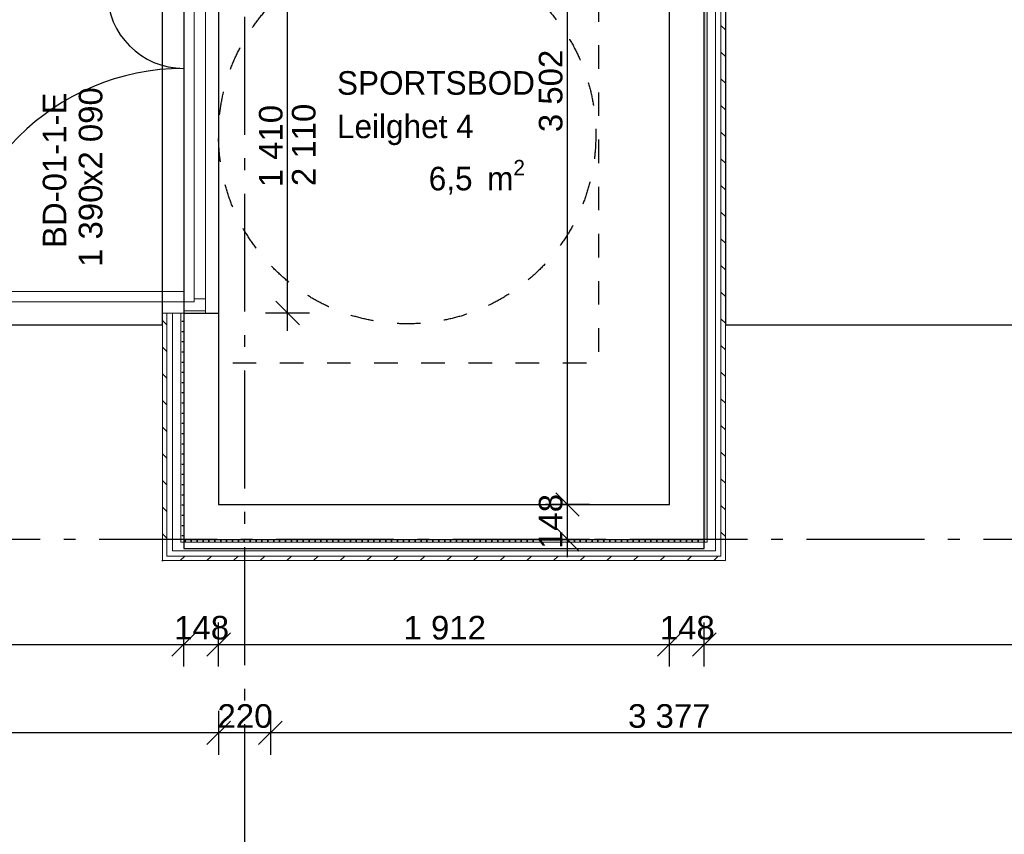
# Model space of a CAD drawing. Header units: millimetres. Extents: x -5000 to 341424, y -9235 to 550260.
# Tile 65 of 236: x 285198 to 289374, y 342870 to 346325. Entities that reach past the tile are written whole.
import ezdxf
from ezdxf.enums import TextEntityAlignment as Align

# ---------------------------------------------------------------- set-up
doc = ezdxf.new("R2010")
doc.units = ezdxf.units.MM
doc.header["$LTSCALE"] = 0.5
doc.header["$MEASUREMENT"] = 0
for name, pattern in [('Akselinje', [1500, 1000, -200, 100, -200]), ('PLINE', [0]), ('Stipling', [400, 200, -200])]:
    doc.linetypes.add(name, pattern=pattern)
for name, color, linetype in [('0(Nye konstruksjoner)', 7, 'Continuous'), ('232- Ikke-bærende yttervegger (Skravur)(Nye konstruksjoner)', 7, 'Continuous'), ('232- Ikke-bærende yttervegger(Nye konstruksjoner)', 7, 'Continuous'), ('244- Vinduer_ dører_ foldevegger(Nye konstruksjoner)', 7, 'Continuous'), ('255- Gulvoverflate(Nye konstruksjoner)', 7, 'Continuous'), ('82-- Modullinjer(Nye konstruksjoner)', 7, 'Continuous'), ('842-M___1_50 Målsetting bygning', 7, 'Continuous'), ('852- Teknisk_symbolsk informasjon_ bygning(Nye konstruksjoner)', 7, 'Continuous'), ('862- M___Nettoareal(Nye konstruksjoner)', 7, 'Continuous'), ('862- M___Nettoareal(Polylinje)(Nye konstruksjoner)', 7, 'Continuous'), ('862- M___Nettoareal(Tekst)(Nye konstruksjoner)', 7, 'Continuous'), ('878- Annen overflate_visuell informasjon(Nye konstruksjoner)', 7, 'Continuous')]:
    doc.layers.add(name, color=color, linetype=linetype)
for name, color, linetype, lineweight in [('234- Vinduer_ dører_ porter(Nye konstruksjoner)', 7, 'Continuous', 0), ('235- Utvendig kledning og overflate(Nye konstruksjoner)', 7, 'Continuous', 0), ('236- Innvendig kledning og overflate(Nye konstruksjoner)', 7, 'Continuous', 0)]:
    doc.layers.add(name, color=color, linetype=linetype, lineweight=lineweight)
doc.styles.add('GENERATED_STYLE_1', font='txt')
doc.styles.add('GENERATED_STYLE_3', font='arial.ttf')
doc.styles.add('GENERATED_STYLE_5', font='arial.ttf')
doc.dimstyles.new('GENERATED_STYLE__2', dxfattribs={"dimtxt": 100, "dimasz": 95, "dimexe": 0.18, "dimexo": 0.0625, "dimgap": 0, "dimtad": 1, "dimtih": 1, "dimtoh": 1, "dimdec": 0, "dimzin": 0, "dimdsep": 46, "dimtxsty": 'GENERATED_STYLE_3', "dimblk": 'ARROWHEAD_6', "dimblk1": 'ARROWHEAD_6', "dimblk2": 'ARROWHEAD_6', "dimcen": 0.09, "dimse1": 1, "dimse2": 1, "dimclrd": 256, "dimclre": 256, "dimclrt": 256, "dimadec": 1, "dimazin": 0, "dimtfac": 1, "dimtdec": 4, "dimtmove": 0, "dimatfit": 3, "dimfxl": 1, "dimtolj": 1, "dimtzin": 0, "dimarcsym": 0})
doc.dimstyles.new('GENERATED_STYLE__4', dxfattribs={"dimtxt": 100, "dimasz": 95, "dimexe": 0.18, "dimexo": 0.0625, "dimgap": 0, "dimtad": 1, "dimdec": 0, "dimzin": 0, "dimdsep": 46, "dimtxsty": 'GENERATED_STYLE_3', "dimblk": 'ARROWHEAD_6', "dimblk1": 'ARROWHEAD_6', "dimblk2": 'ARROWHEAD_6', "dimcen": 0.09, "dimse1": 1, "dimse2": 1, "dimclrd": 256, "dimclre": 256, "dimclrt": 256, "dimadec": 1, "dimazin": 0, "dimtfac": 1, "dimtdec": 4, "dimtmove": 0, "dimatfit": 3, "dimfxl": 1, "dimtolj": 1, "dimtzin": 0, "dimarcsym": 0})
pattern_1 = [(315, (0, 0), (56.568542, 56.568542), [80, 0])]
pattern_2 = [(0, (0, 0), (0, 43.30127), [0, -25]), (0, (12.5, 21.65), (0, 43.30127), [0, -25])]
pattern_3 = [(45, (0, 0), (-56.568542, 56.568542), [80, 0])]

# ---------------------------------------------------------------- blocks, each defined once
blk = doc.blocks.new('SPORTSBOD_Leilghet 4_10', base_point=(286935.1, 345874.3))
at = {"layer": '862- M___Nettoareal(Polylinje)(Nye konstruksjoner)', "linetype": 'PLINE', "flags": 128}
blk.add_lwpolyline([(286041, 347680.7), (286041, 344268.7), (287953, 344268.7), (287953, 347680.7)], close=True, dxfattribs=at)
at = {"layer": '862- M___Nettoareal(Tekst)(Nye konstruksjoner)', "insert": (286932.4, 345730.4), "char_height": 100, "attachment_point": 1, "style": 'GENERATED_STYLE_1'}
blk.add_mtext('\\A1;{\\pql;\\pt0,2300;\\fAvenir Light|b0|i0|c0|p0;\\W1.000000;6,5\\fAvenir Light|b0|i0|c0|p0;\\W1.000000;\\A1{\\H.66x;\\S^  ;}\\fAvenir Light|b0|i0|c0|p0;\\W1.000000; m\\fAvenir Light|b0|i0|c0|p0;\\W1.000000;\\A1{\\H.66x;\\S2^  ;}}', dxfattribs=at)
at = {"layer": '862- M___Nettoareal(Tekst)(Nye konstruksjoner)', "style": 'GENERATED_STYLE_1'}
for tag, p in [('DUMMY_861', (287327, 346156.7)), ('ROOM_NAME', (286543.2, 346106.9)), ('DUMMY_862', (287327, 345968.5)), ('ROOM_NUMBER', (286543.2, 345922.7)), ('DUMMY_863', (286543.2, 345780.2))]:
    blk.add_attdef(tag, text='', height=100, dxfattribs=at).set_placement(p, align=Align.TOP_LEFT)
blk = doc.blocks.new('Dørstempel[18]', base_point=(286041, 345785.7))
at = {"layer": '852- Teknisk_symbolsk informasjon_ bygning(Nye konstruksjoner)', "char_height": 100, "attachment_point": 1, "rotation": 90, "style": 'GENERATED_STYLE_3'}
for s, insert in [('\\A1;{\\pql;\\pt0,50;\\fArial|b0|i0|c0|p0;\\W1.000000;x2\xa0090\\fArial|b0|i0|c0|p0;\\W1.000000;\\A1{\\H.66x;\\S^  ;}\\fArial|b0|i0|c0|p0;\\W1.000000;\\fArial|b0|i0|c0|p0;\\W1.000000;\\A1{\\H.66x;\\S^  ;}}', (285448.1, 345619.4)), ('\\A1;{\\pql;\\pt0,50;\\fArial|b0|i0|c0|p0;\\W1.000000;1\xa0390\\fArial|b0|i0|c0|p0;\\W1.000000;\\A1{\\H.66x;\\S^  ;}\\fArial|b0|i0|c0|p0;\\W1.000000;\\fArial|b0|i0|c0|p0;\\W1.000000;\\A1{\\H.66x;\\S^  ;}}', (285448.1, 345276.3))]:
    blk.add_mtext(s, dxfattribs=dict(at, insert=insert))
at = {"layer": '852- Teknisk_symbolsk informasjon_ bygning(Nye konstruksjoner)', "style": 'GENERATED_STYLE_3'}
for tag, p in [('DUMMY_229', (285425.2, 346031.2)), ('DUMMY_231', (285582.3, 345276.3)), ('DUMMY_233', (285739.5, 345276.3))]:
    blk.add_attdef(tag, text='', height=100, rotation=90, dxfattribs=at).set_placement(p, align=Align.TOP_LEFT)
blk.add_attdef('AC_WIDO_ID', text='', height=100, rotation=90, dxfattribs=at).set_placement((285425.2, 345686.3), align=Align.BOTTOM_CENTER)
for tag, p in [('DUMMY_228', (285425.2, 345200.1)), ('DUMMY_230', (285582.3, 345200.1)), ('DUMMY_232', (285739.5, 345200.1))]:
    blk.add_attdef(tag, text='', height=100, rotation=90, dxfattribs=at).set_placement(p, align=Align.TOP_RIGHT)
blk = doc.blocks.new('Dør tofløyet asymmetrisk[5]')
at = {"layer": '234- Vinduer_ dører_ porter(Nye konstruksjoner)', "linetype": 'PLINE'}
for p, q in [((285803, 346490.7), (285803, 345080.7)), ((285893, 346480.7), (285893, 346490.7)), ((285893, 346490.7), (285985, 346490.7)), ((285893, 346442.7), (285893, 346480.7)), ((285893, 346480.7), (285985, 346480.7)), ((285985, 346480.7), (285985, 346490.7)), ((285985, 346480.7), (285985, 346430.7)), ((286041, 346490.7), (286041, 345080.7)), ((285569, 346442.7), (285893, 346442.7)), ((285569, 346398.7), (285569, 346442.7)), ((285937, 346442.7), (285893, 346442.7)), ((285893, 346442.7), (285893, 346398.7)), ((285937, 346430.7), (285937, 346442.7)), ((285937, 346430.7), (285937, 345140.7)), ((285985, 346430.7), (285937, 346430.7)), ((285985, 345140.7), (285985, 346430.7)), ((285893, 346398.7), (285569, 346398.7)), ((285893, 345172.7), (284903, 345172.7)), ((284903, 345172.7), (284903, 345128.7)), ((285893, 345128.7), (285893, 345172.7)), ((284903, 345128.7), (285893, 345128.7)), ((285893, 345090.7), (285893, 345128.7)), ((285893, 345128.7), (285937, 345128.7)), ((285937, 345128.7), (285937, 345140.7)), ((285937, 345140.7), (285985, 345140.7)), ((285985, 345140.7), (285985, 345090.7)), ((285893, 345090.7), (285893, 345080.7)), ((285985, 345090.7), (285893, 345090.7)), ((285893, 345080.7), (285985, 345080.7)), ((285985, 345090.7), (285985, 345080.7))]:
    blk.add_line(p, q, dxfattribs=at)
at = {"layer": '235- Utvendig kledning og overflate(Nye konstruksjoner)', "linetype": 'PLINE'}
for p, q in [((285803, 346490.7), (285822, 346490.7)), ((285822, 346490.7), (285845, 346490.7)), ((285845, 346490.7), (285881, 346490.7)), ((285881, 346490.7), (285893, 346490.7)), ((285803, 345080.7), (285822, 345080.7)), ((285822, 345080.7), (285845, 345080.7)), ((285845, 345080.7), (285881, 345080.7)), ((285881, 345080.7), (285893, 345080.7))]:
    blk.add_line(p, q, dxfattribs=at)
at = {"layer": '244- Vinduer_ dører_ foldevegger(Nye konstruksjoner)', "linetype": 'PLINE'}
for p, q in [((285893, 346490.7), (285985, 346490.7)), ((285893, 346490.7), (285985, 346490.7)), ((285985, 346490.7), (286041, 346490.7)), ((285893, 345080.7), (285985, 345080.7)), ((285893, 345080.7), (285985, 345080.7)), ((285985, 345080.7), (286041, 345080.7))]:
    blk.add_line(p, q, dxfattribs=at)
for centre, radius, start, end in [((285893, 346442.7), 324, 180, 270), ((285893, 345128.7), 990, 90, 180)]:
    blk.add_arc(centre, radius, start, end, dxfattribs=at)
at = {"layer": '852- Teknisk_symbolsk informasjon_ bygning(Nye konstruksjoner)'}
ref = blk.add_blockref('Dørstempel[18]', (286041, 345785.7), dxfattribs=at)
ref.add_attrib('AC_WIDO_ID', 'BD-01-1-E', dxfattribs={"color": 7, "height": 100, "rotation": 90, "style": 'GENERATED_STYLE_3'}).set_placement((285425.2, 345686.3), align=Align.BOTTOM_CENTER)
blk = doc.blocks.new('Standard grid marker[89]', base_point=(286151, 363787.1))
at = {"layer": '82-- Modullinjer(Nye konstruksjoner)', "linetype": 'Akselinje'}
blk.add_line((286151, 363587.1), (286151, 339987.1), dxfattribs=at)
at = {"layer": '82-- Modullinjer(Nye konstruksjoner)', "style": 'GENERATED_STYLE_5'}
for tag, p in [('AC_MarkerText_1_0', (286151, 363965.3)), ('AC_MarkerText_1_1', (286151, 339715.3))]:
    blk.add_attdef(tag, text='', height=100, rotation=360, dxfattribs=at).set_placement(p, align=Align.TOP_CENTER)
blk = doc.blocks.new('Standard grid marker[96]', base_point=(305734.8, 344120.7))
at = {"layer": '82-- Modullinjer(Nye konstruksjoner)', "linetype": 'Akselinje'}
blk.add_line((305534.8, 344120.7), (271734.8, 344120.7), dxfattribs=at)
at = {"layer": '82-- Modullinjer(Nye konstruksjoner)', "style": 'GENERATED_STYLE_5'}
for tag, p in [('AC_MarkerText_1_1', (271409.8, 344174.4)), ('AC_MarkerText_1_0', (305859.8, 344174.4))]:
    blk.add_attdef(tag, text='', height=100, rotation=360, dxfattribs=at).set_placement(p, align=Align.TOP_CENTER)
blk = doc.blocks.new('*D850')
at = {"layer": '842-M___1_50 Målsetting bygning', "linetype": 'PLINE'}
for p, q in [((279751, 343580.9), (279751, 343768.4)), ((285893, 343580.9), (285893, 343768.4)), ((279801, 343724.7), (279701, 343624.7)), ((285943, 343724.7), (285843, 343624.7)), ((279751, 343674.7), (285893, 343674.7))]:
    blk.add_line(p, q, dxfattribs=at)
at = {"layer": '842-M___1_50 Målsetting bygning', "char_height": 100, "attachment_point": 7, "style": 'GENERATED_STYLE_3'}
for s, insert in [('\\A1;{\\pql;\\fArial|b0|i0|c0|p0;\\W1.000000;6\xa0142}', (282650.4, 343694.7)), ('\\A1;{\\pql;\\fArial|b0|i0|c0|p0;\\W1.000000;148}', (285852.6, 343694.7))]:
    blk.add_mtext(s, dxfattribs=dict(at, insert=insert))
blk = doc.blocks.new('ARROWHEAD_6')
at = {"linetype": 'Continuous'}
for p, q in [((-0.5, -0.5), (0.5, 0.5)), ((0, 0), (-1, 0))]:
    blk.add_line(p, q, dxfattribs=at)
blk = doc.blocks.new('*D851')
at = {"layer": '842-M___1_50 Målsetting bygning', "linetype": 'PLINE'}
for p, q in [((285893, 343580.9), (285893, 343768.4)), ((286041, 343580.9), (286041, 343768.4)), ((285943, 343724.7), (285843, 343624.7)), ((286091, 343724.7), (285991, 343624.7)), ((285893, 343674.7), (286041, 343674.7))]:
    blk.add_line(p, q, dxfattribs=at)
blk = doc.blocks.new('*D852')
at = {"layer": '842-M___1_50 Målsetting bygning', "linetype": 'PLINE'}
for p, q in [((286041, 343580.9), (286041, 343768.4)), ((287953, 343580.9), (287953, 343768.4)), ((286091, 343724.7), (285991, 343624.7)), ((288003, 343724.7), (287903, 343624.7)), ((286041, 343674.7), (287953, 343674.7))]:
    blk.add_line(p, q, dxfattribs=at)
at = {"layer": '842-M___1_50 Målsetting bygning', "char_height": 100, "attachment_point": 7, "style": 'GENERATED_STYLE_3'}
for s, insert in [('\\A1;{\\pql;\\fArial|b0|i0|c0|p0;\\W1.000000;1\xa0912}', (286825.4, 343694.7)), ('\\A1;{\\pql;\\fArial|b0|i0|c0|p0;\\W1.000000;148}', (287912.6, 343694.7))]:
    blk.add_mtext(s, dxfattribs=dict(at, insert=insert))
blk = doc.blocks.new('*D853')
at = {"layer": '842-M___1_50 Målsetting bygning', "linetype": 'PLINE'}
for p, q in [((287953, 343580.9), (287953, 343768.4)), ((288101, 343580.9), (288101, 343768.4)), ((288003, 343724.7), (287903, 343624.7)), ((288151, 343724.7), (288051, 343624.7)), ((287953, 343674.7), (288101, 343674.7))]:
    blk.add_line(p, q, dxfattribs=at)
blk = doc.blocks.new('*D854')
at = {"layer": '842-M___1_50 Målsetting bygning', "linetype": 'PLINE'}
for p, q in [((288101, 343580.9), (288101, 343768.4)), ((294243, 343580.9), (294243, 343768.4)), ((288151, 343724.7), (288051, 343624.7)), ((294293, 343724.7), (294193, 343624.7)), ((288101, 343674.7), (294243, 343674.7))]:
    blk.add_line(p, q, dxfattribs=at)
at = {"layer": '842-M___1_50 Målsetting bygning', "char_height": 100, "attachment_point": 7, "style": 'GENERATED_STYLE_3'}
for s, insert in [('\\A1;{\\pql;\\fArial|b0|i0|c0|p0;\\W1.000000;6\xa0142}', (291000.4, 343694.7)), ('\\A1;{\\pql;\\fArial|b0|i0|c0|p0;\\W1.000000;148}', (294202.6, 343694.7))]:
    blk.add_mtext(s, dxfattribs=dict(at, insert=insert))
blk = doc.blocks.new('*D871')
at = {"layer": '842-M___1_50 Målsetting bygning', "linetype": 'PLINE'}
for p, q in [((286261, 343394), (286261, 343206.5)), ((289638, 343394), (289638, 343206.5)), ((286211, 343250.2), (286311, 343350.2)), ((289588, 343250.2), (289688, 343350.2)), ((289638, 343300.2), (286261, 343300.2))]:
    blk.add_line(p, q, dxfattribs=at)
at = {"layer": '842-M___1_50 Målsetting bygning', "insert": (287777.9, 343320.2), "char_height": 100, "attachment_point": 7, "style": 'GENERATED_STYLE_3'}
blk.add_mtext('\\A1;{\\pql;\\fArial|b0|i0|c0|p0;\\W1.000000;3\xa0377}', dxfattribs=at)
blk = doc.blocks.new('*D872')
at = {"layer": '842-M___1_50 Målsetting bygning', "linetype": 'PLINE'}
for p, q in [((286041, 343394), (286041, 343206.5)), ((286261, 343394), (286261, 343206.5)), ((285991, 343250.2), (286091, 343350.2)), ((286211, 343250.2), (286311, 343350.2)), ((286261, 343300.2), (286041, 343300.2))]:
    blk.add_line(p, q, dxfattribs=at)
blk = doc.blocks.new('*D873')
at = {"layer": '842-M___1_50 Målsetting bygning', "linetype": 'PLINE'}
for p, q in [((281536, 343394), (281536, 343206.5)), ((286041, 343394), (286041, 343206.5)), ((281486, 343250.2), (281586, 343350.2)), ((285991, 343250.2), (286091, 343350.2)), ((286041, 343300.2), (281536, 343300.2))]:
    blk.add_line(p, q, dxfattribs=at)
at = {"layer": '842-M___1_50 Målsetting bygning', "char_height": 100, "attachment_point": 7, "style": 'GENERATED_STYLE_3'}
for s, insert in [('\\A1;{\\pql;\\fArial|b0|i0|c0|p0;\\W1.000000;4\xa0505}', (283616.9, 343320.2)), ('\\A1;{\\pql;\\fArial|b0|i0|c0|p0;\\W1.000000;220}', (286036.6, 343320.2))]:
    blk.add_mtext(s, dxfattribs=dict(at, insert=insert))
blk = doc.blocks.new('*D1034')
at = {"layer": '842-M___1_50 Målsetting bygning', "linetype": 'PLINE'}
for p, q in [((286283.6, 346540.7), (286383.6, 346440.7)), ((286427.4, 346490.7), (286239.9, 346490.7)), ((286333.6, 345080.7), (286333.6, 346490.7)), ((286283.6, 345130.7), (286383.6, 345030.7)), ((286427.4, 345080.7), (286239.9, 345080.7)), ((286333.6, 345005.7), (286333.6, 345080.7))]:
    blk.add_line(p, q, dxfattribs=at)
at = {"layer": '842-M___1_50 Målsetting bygning', "char_height": 100, "attachment_point": 7, "rotation": 90, "style": 'GENERATED_STYLE_3'}
for s, insert in [('\\A1;{\\pql;\\fArial|b0|i0|c0|p0;\\W1.000000;1\xa0410}', (286313.6, 345614.1)), ('\\A1;{\\pql;\\fArial|b0|i0|c0|p0;\\W1.000000;2\xa0110}', (286453.6, 345619.2))]:
    blk.add_mtext(s, dxfattribs=dict(at, insert=insert))
blk = doc.blocks.new('*D1048')
at = {"layer": '842-M___1_50 Målsetting bygning', "linetype": 'PLINE'}
for p, q in [((287470.8, 344318.7), (287570.8, 344218.7)), ((287614.5, 344268.7), (287427, 344268.7)), ((287520.8, 344120.7), (287520.8, 344268.7)), ((287470.8, 344170.7), (287570.8, 344070.7)), ((287614.5, 344120.7), (287427, 344120.7)), ((287520.8, 344045.7), (287520.8, 344120.7))]:
    blk.add_line(p, q, dxfattribs=at)
at = {"layer": '842-M___1_50 Målsetting bygning', "insert": (287500.8, 344080.3), "char_height": 100, "attachment_point": 7, "rotation": 90, "style": 'GENERATED_STYLE_3'}
blk.add_mtext('\\A1;{\\pql;\\fArial|b0|i0|c0|p0;\\W1.000000;148}', dxfattribs=at)
blk = doc.blocks.new('*D1049')
at = {"layer": '842-M___1_50 Målsetting bygning', "linetype": 'PLINE'}
for p, q in [((287520.8, 347770.7), (287520.8, 347845.7)), ((287570.8, 347720.7), (287470.8, 347820.7)), ((287614.5, 347770.7), (287427, 347770.7)), ((287520.8, 344268.7), (287520.8, 347770.7)), ((287470.8, 344318.7), (287570.8, 344218.7)), ((287614.5, 344268.7), (287427, 344268.7))]:
    blk.add_line(p, q, dxfattribs=at)
at = {"layer": '842-M___1_50 Målsetting bygning', "insert": (287500.8, 345848.1), "char_height": 100, "attachment_point": 7, "rotation": 90, "style": 'GENERATED_STYLE_3'}
blk.add_mtext('\\A1;{\\pql;\\fArial|b0|i0|c0|p0;\\W1.000000;3\xa0502}', dxfattribs=at)

msp = doc.modelspace()

# ---------------------------------------------------------------- hatches: boundary and pattern name
at = {"layer": '232- Ikke-bærende yttervegger (Skravur)(Nye konstruksjoner)', "linetype": 'Continuous'}
h = msp.add_hatch(dxfattribs=at)
h.set_pattern_fill('Prikker_tett', color=256, style=0, pattern_type=2)
h.set_pattern_definition(pattern_2)
h.paths.add_polyline_path([(288113, 347680.7), (288101, 347680.7), (288101, 344120.7), (288113, 344120.7)])
h = msp.add_hatch(dxfattribs=at)
h.set_pattern_fill('Skrålinjer_2', color=256, style=0, pattern_type=2)
h.set_pattern_definition([(135, (0, 0), (56.568542, 56.568542), [80, 0])])
h.paths.add_polyline_path([(288191, 344049.7), (288191, 347680.7), (288172, 347680.7), (288172, 344049.7)])
h = msp.add_hatch(dxfattribs=at)
h.set_pattern_fill('Skrålinjer_2', color=256, style=0, pattern_type=2)
h.set_pattern_definition(pattern_1)
h.paths.add_polyline_path([(285803, 344049.7), (285822, 344049.7), (285822, 345080.7), (285803, 345080.7)])
h = msp.add_hatch(dxfattribs=at)
h.set_pattern_fill('Prikker_tett', color=256, style=0, pattern_type=2)
h.set_pattern_definition(pattern_2)
h.paths.add_polyline_path([(285881, 344120.7), (285893, 344120.7), (285893, 345080.7), (285881, 345080.7)])
h = msp.add_hatch(dxfattribs=at)
h.set_pattern_fill('Prikker_tett', color=256, style=0, pattern_type=2)
h.set_pattern_definition(pattern_2)
h.paths.add_polyline_path([(285893, 344120.7), (285881, 344108.7), (285893, 344108.7)])
h = msp.add_hatch(dxfattribs=at)
h.set_pattern_fill('Prikker_tett', color=256, style=0, pattern_type=2)
h.set_pattern_definition(pattern_2)
h.paths.add_polyline_path([(285881, 344120.7), (285881, 344108.7), (285893, 344120.7)])
h = msp.add_hatch(dxfattribs=at)
h.set_pattern_fill('Prikker_tett', color=256, style=0, pattern_type=2)
h.set_pattern_definition(pattern_2)
h.paths.add_polyline_path([(288101, 344120.7), (285893, 344120.7), (285893, 344108.7), (288101, 344108.7)])
h = msp.add_hatch(dxfattribs=at)
h.set_pattern_fill('Prikker_tett', color=256, style=0, pattern_type=2)
h.set_pattern_definition(pattern_2)
h.paths.add_polyline_path([(288113, 344120.7), (288101, 344120.7), (288113, 344108.7)])
h = msp.add_hatch(dxfattribs=at)
h.set_pattern_fill('Prikker_tett', color=256, style=0, pattern_type=2)
h.set_pattern_definition(pattern_2)
h.paths.add_polyline_path([(288101, 344120.7), (288101, 344108.7), (288113, 344108.7)])
h = msp.add_hatch(dxfattribs=at)
h.set_pattern_fill('Skrålinjer_2', color=256, style=0, pattern_type=2)
h.set_pattern_definition(pattern_1)
h.paths.add_polyline_path([(285822, 344049.7), (285803, 344030.7), (285822, 344030.7)])
h = msp.add_hatch(dxfattribs=at)
h.set_pattern_fill('Skrålinjer_2', color=256, style=0, pattern_type=2)
h.set_pattern_definition(pattern_1)
h.paths.add_polyline_path([(285803, 344049.7), (285803, 344030.7), (285822, 344049.7)])
h = msp.add_hatch(dxfattribs=at)
h.set_pattern_fill('Skrålinjer_2', color=256, style=0, pattern_type=2)
h.set_pattern_definition(pattern_3)
h.paths.add_polyline_path([(288172, 344049.7), (285822, 344049.7), (285822, 344030.7), (288172, 344030.7)])
h = msp.add_hatch(dxfattribs=at)
h.set_pattern_fill('Skrålinjer_2', color=256, style=0, pattern_type=2)
h.set_pattern_definition(pattern_3)
h.paths.add_polyline_path([(288172, 344049.7), (288191, 344030.7), (288191, 344049.7)])
h = msp.add_hatch(dxfattribs=at)
h.set_pattern_fill('Skrålinjer_2', color=256, style=0, pattern_type=2)
h.set_pattern_definition(pattern_3)
h.paths.add_polyline_path([(288172, 344049.7), (288172, 344030.7), (288191, 344030.7)])

# ---------------------------------------------------------------- linework, layer by layer
at = {"layer": '0(Nye konstruksjoner)', "linetype": 'Stipling'}
msp.add_circle((286841, 345835.1), 800, dxfattribs=at)
at = {"layer": '232- Ikke-bærende yttervegger(Nye konstruksjoner)', "linetype": 'PLINE'}
for p, q in [((288101, 344268.7), (288101, 347680.7)), ((285893, 345080.7), (285893, 344268.7)), ((285893, 345080.7), (285985, 345080.7)), ((285985, 345080.7), (286041, 345080.7)), ((285893, 344268.7), (285893, 344120.7)), ((288101, 344120.7), (288101, 344268.7)), ((288101, 344120.7), (288101, 344268.7)), ((285893, 344120.7), (286041, 344120.7)), ((285893, 344120.7), (286041, 344120.7)), ((286041, 344120.7), (287953, 344120.7)), ((287953, 344120.7), (288101, 344120.7))]:
    msp.add_line(p, q, dxfattribs=at)
at = {"layer": '235- Utvendig kledning og overflate(Nye konstruksjoner)', "linetype": 'PLINE'}
for p, q in [((288113, 344120.7), (288113, 347680.7)), ((288149, 344108.7), (288149, 347680.7)), ((288172, 344072.7), (288172, 347680.7)), ((285803, 345080.7), (285822, 345080.7)), ((285822, 345080.7), (285822, 344072.7)), ((285822, 345080.7), (285845, 345080.7)), ((285845, 345080.7), (285845, 344108.7)), ((285845, 345080.7), (285881, 345080.7)), ((285881, 345080.7), (285881, 344120.7)), ((285881, 345080.7), (285893, 345080.7)), ((285881, 344120.7), (285881, 344108.7)), ((288113, 344108.7), (288113, 344120.7)), ((288113, 344108.7), (288113, 344120.7)), ((285845, 344108.7), (285845, 344072.7)), ((285881, 344108.7), (285893, 344108.7)), ((285881, 344108.7), (285893, 344108.7)), ((285893, 344108.7), (288101, 344108.7)), ((288101, 344108.7), (288113, 344108.7)), ((288149, 344072.7), (288149, 344108.7)), ((285822, 344072.7), (285822, 344049.7)), ((285822, 344049.7), (285845, 344049.7)), ((285822, 344049.7), (285845, 344049.7)), ((285845, 344072.7), (285881, 344072.7)), ((285845, 344049.7), (288149, 344049.7)), ((285881, 344072.7), (288113, 344072.7)), ((288113, 344072.7), (288149, 344072.7)), ((288149, 344049.7), (288172, 344049.7)), ((288172, 344049.7), (288172, 344072.7)), ((288172, 344049.7), (288172, 344072.7))]:
    msp.add_line(p, q, dxfattribs=at)
at = {"layer": '235- Utvendig kledning og overflate(Nye konstruksjoner)', "linetype": 'PLINE', "flags": 128}
for points in [[(288191, 344049.7), (288191, 347680.7)], [(285803, 345080.7), (285803, 344030.7)], [(288191, 344030.7), (288191, 344049.7)], [(285803, 344030.7), (285822, 344030.7)], [(285822, 344030.7), (288191, 344030.7)]]:
    msp.add_lwpolyline(points, dxfattribs=at)
at = {"layer": '236- Innvendig kledning og overflate(Nye konstruksjoner)', "linetype": 'PLINE', "flags": 128}
for points in [[(287953, 347680.7), (287953, 344268.7)], [(286041, 344268.7), (286041, 345080.7)], [(287953, 344268.7), (286041, 344268.7)]]:
    msp.add_lwpolyline(points, dxfattribs=at)
at = {"layer": '255- Gulvoverflate(Nye konstruksjoner)', "linetype": 'PLINE', "flags": 128}
for points in [[(285803, 349380.7), (281626, 349380.7), (281626, 347680.7), (279841, 347680.7), (279841, 345030.7), (285803, 345030.7)], [(294153, 349380.7), (289976, 349380.7), (289976, 347680.7), (288191, 347680.7), (288191, 345030.7), (294153, 345030.7)], [(288101, 347730.7), (285893, 347730.7), (285893, 344082.7), (288101, 344082.7)]]:
    msp.add_lwpolyline(points, close=True, dxfattribs=at)
at = {"layer": '878- Annen overflate_visuell informasjon(Nye konstruksjoner)', "linetype": 'Stipling', "flags": 128}
msp.add_lwpolyline([(287953, 344268.7), (287953, 347680.7), (286041, 347680.7), (286041, 347080.7), (287653, 347080.7), (287653, 344868.7), (286041, 344868.7), (286041, 344268.7)], close=True, dxfattribs=at)

# ---------------------------------------------------------------- block references
at = {"layer": '244- Vinduer_ dører_ foldevegger(Nye konstruksjoner)', "linetype": 'PLINE'}
msp.add_blockref('Dør tofløyet asymmetrisk[5]', (0, 0), dxfattribs=at)
at = {"layer": '82-- Modullinjer(Nye konstruksjoner)', "linetype": 'PLINE'}
for name, p in [('Standard grid marker[89]', (286151, 363787.1)), ('Standard grid marker[96]', (305734.8, 344120.7))]:
    msp.add_blockref(name, p, dxfattribs=at)
at = {"layer": '862- M___Nettoareal(Nye konstruksjoner)', "linetype": 'Continuous'}
ref = msp.add_blockref('SPORTSBOD_Leilghet 4_10', (286935.1, 345874.3), dxfattribs=at)
ref.add_attrib('ROOM_NAME', 'SPORTSBOD', dxfattribs={"layer": '862- M___Nettoareal(Tekst)(Nye konstruksjoner)', "color": 7, "height": 100, "style": 'GENERATED_STYLE_1'}).set_placement((286543.2, 346106.9), align=Align.TOP_LEFT)
ref.add_attrib('ROOM_NUMBER', 'Leilghet 4', dxfattribs={"layer": '862- M___Nettoareal(Tekst)(Nye konstruksjoner)', "color": 7, "height": 100, "style": 'GENERATED_STYLE_1'}).set_placement((286543.2, 345922.7), align=Align.TOP_LEFT)

# ---------------------------------------------------------------- dimensions: what is measured, and where the dimension line sits
at = {"layer": '842-M___1_50 Målsetting bygning', "linetype": 'Continuous'}
for base, p1, p2, picture, middle in [((281536, 343300.2), (286041, 352125.7), (281536, 348620.7), '*D873', (283788.5, 343370.2)), ((286041, 343300.2), (286261, 352125.7), (286041, 352125.7), '*D872', (286150.8, 343370.2)), ((286261, 343300.2), (289638, 348868.7), (286261, 352125.7), '*D871', (287949.5, 343370.2))]:
    dim = msp.add_linear_dim(base=base, p1=p1, p2=p2, angle=180, dimstyle='GENERATED_STYLE__2', dxfattribs=at)
    dim.commit()
    dim.dimension.update_dxf_attribs({"geometry": picture, "text_midpoint": middle, "dimtype": 160})
for base, p1, p2, picture, middle in [((287520.8, 347770.7), (286997, 344268.7), (287883.5, 347770.7), '*D1049', (287450.8, 346019.6)), ((286333.6, 346490.7), (286041, 345080.7), (286041, 346490.7), '*D1034', (286263.6, 345785.6)), ((287520.8, 344268.7), (286997, 344120.7), (286997, 344268.7), '*D1048', (287450.8, 344194.4))]:
    dim = msp.add_linear_dim(base=base, p1=p1, p2=p2, angle=90, dimstyle='GENERATED_STYLE__4', dxfattribs=at)
    dim.commit()
    dim.dimension.update_dxf_attribs({"geometry": picture, "text_midpoint": middle, "dimtype": 160, "text_rotation": 90})
for base, p1, p2, picture, middle in [((286041, 343674.7), (285893, 345900.7), (286041, 345974.7), '*D851', (285966.8, 343744.7)), ((287953, 343674.7), (286041, 345974.7), (287953, 345974.7), '*D852', (286997, 343744.7)), ((288101, 343674.7), (287953, 345974.7), (288101, 345939.7), '*D853', (288026.8, 343744.7)), ((285893, 343674.7), (279751, 345939.7), (285893, 345900.7), '*D850', (282822, 343744.7)), ((294243, 343674.7), (288101, 345939.7), (294243, 345939.7), '*D854', (291172, 343744.7))]:
    dim = msp.add_linear_dim(base=base, p1=p1, p2=p2, dimstyle='GENERATED_STYLE__2', dxfattribs=at)
    dim.commit()
    dim.dimension.update_dxf_attribs({"geometry": picture, "text_midpoint": middle, "dimtype": 160})

doc.saveas('drawing.dxf')
